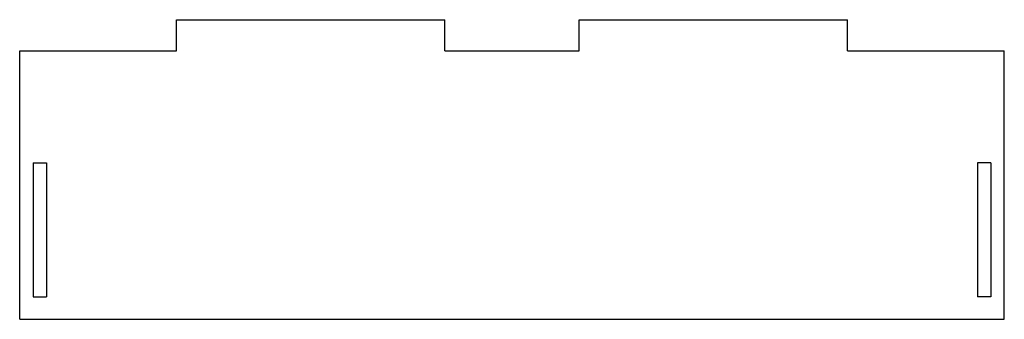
# Model space of a CAD drawing. Header units: millimetres. Extents: x -110 to 110, y -30 to 37.
import ezdxf

# ---------------------------------------------------------------- set-up
doc = ezdxf.new("R2010")
doc.units = ezdxf.units.MM

msp = doc.modelspace()

# ---------------------------------------------------------------- linework, layer by layer
at = {"color": 7, "linetype": 'Continuous', "lineweight": 25}
for p, q in [((-75, 37), (-15, 37)), ((-75, 30), (-75, 37)), ((-15, 30), (-15, 37)), ((15, 37), (75, 37)), ((15, 30), (15, 37)), ((75, 30), (75, 37)), ((-110, 30), (-75, 30)), ((-110, -30), (-110, 30)), ((-15, 30), (15, 30)), ((75, 30), (110, 30)), ((110, -30), (110, 30)), ((-107, 5), (-104, 5)), ((-107, 5), (-107, -25)), ((-104, 5), (-104, -25)), ((104, 5), (104, -25)), ((107, 5), (104, 5)), ((107, 5), (107, -25)), ((-107, -25), (-104, -25)), ((107, -25), (104, -25)), ((-110, -30), (110, -30))]:
    msp.add_line(p, q, dxfattribs=at)

doc.saveas('drawing.dxf')
